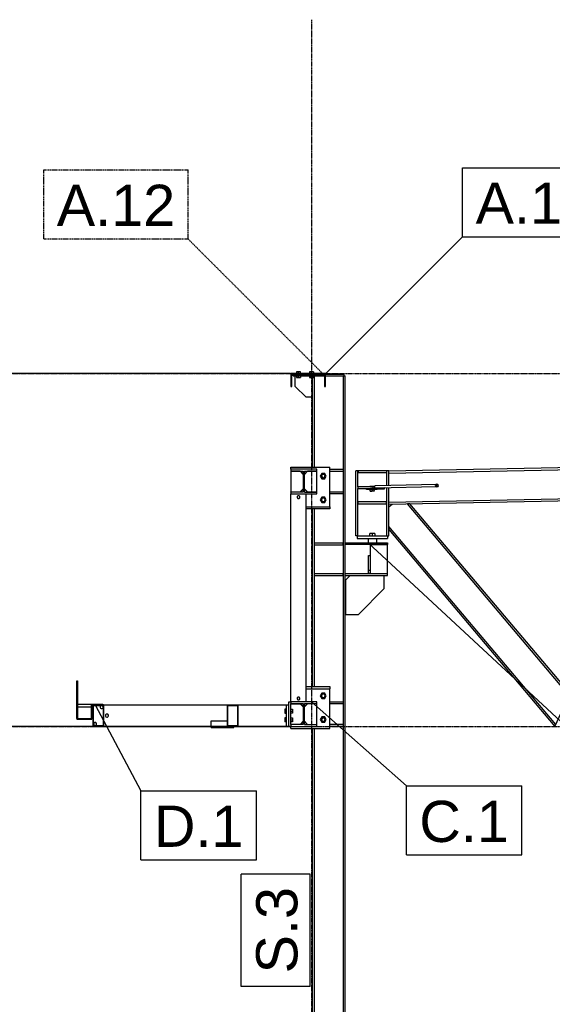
# Model space of a CAD drawing. Header units: millimetres. Extents: x 0 to 42000, y 0 to 29700.
# Tile 4 of 29: x 3852 to 6320, y 9628 to 14192. Entities that reach past the tile are written whole.
import ezdxf

# ---------------------------------------------------------------- set-up
doc = ezdxf.new("R2010")
doc.units = ezdxf.units.MM
doc.linetypes.add('DXK_LINE_DOT2', pattern=[3.9198, 1.9599, -1.9599])
doc.linetypes.add('DXK_LINE_DOT3', pattern=[5.9187, 2.979, -0.9799, 0.9799, -0.9799])
for name, color, linetype in [('TS_INNE_OBIEKTY', 7, 'Continuous'), ('TS_LINIE_WIDOCZNE', 7, 'Continuous'), ('TS_OPISY', 7, 'Continuous'), ('TS_OPISY_LINIE', 7, 'Continuous'), ('TS_OPISY_RAMKA', 7, 'Continuous'), ('TS_WYMIARY', 7, 'Continuous'), ('TS_WYMIARY_TEKST', 7, 'Continuous'), ('TS_WYPELNIENIE', 7, 'Continuous')]:
    doc.layers.add(name, color=color, linetype=linetype)
doc.styles.add('Arial', font='ARIAL.TTF', dxfattribs={"height": 0.2})

# ---------------------------------------------------------------- blocks, each defined once
blk = doc.blocks.new('Part-293068075-1339 - 1320')
at = {"layer": 'TS_LINIE_WIDOCZNE', "color": 1, "linetype": 'Continuous'}
for p, q in [((5208.7, 12117.9), (5208.7, 12541.5)), ((5217.7, 12117.9), (5217.7, 12541.5)), ((5351.7, 7561.5), (5351.7, 12541.5)), ((5351.7, 12541.5), (5360.7, 12541.5)), ((5360.7, 7561.5), (5360.7, 12541.5)), ((5208.7, 11100.5), (5208.7, 11923.9)), ((5217.7, 11100.5), (5217.7, 11923.9)), ((5208.7, 7561.5), (5208.7, 10906.5)), ((5217.7, 7561.5), (5217.7, 10906.5))]:
    blk.add_line(p, q, dxfattribs=at)
blk = doc.blocks.new('Part-293068075-1344 - 1320')
at = {"layer": 'TS_LINIE_WIDOCZNE', "color": 1, "linetype": 'Continuous'}
for p, q in [((14802.4, 12283.5), (5562.2, 12098.5)), ((5562.2, 12089.5), (12349.9, 12225.4)), ((5562.2, 12089.5), (5562.2, 12098.5)), ((5562.2, 11955.5), (12397.1, 12092.3)), ((5562.2, 11946.5), (12397.1, 12083.3)), ((5562.2, 11946.5), (5562.2, 11955.5))]:
    blk.add_line(p, q, dxfattribs=at)
blk = doc.blocks.new('Part-293068075-1345 - 1320')
at = {"layer": 'TS_LINIE_WIDOCZNE', "color": 1, "linetype": 'Continuous'}
for p, q in [((5562.2, 11933.4), (5578.1, 11946.8)), ((5660, 11948.5), (5648.4, 11948.2)), ((6398.5, 11059.5), (5648.4, 11948.2)), ((6402.7, 11068.5), (5660, 11948.5)), ((6336.3, 10925.5), (5562.2, 11842.6)), ((5562.2, 11842.6), (5562.2, 11828.7)), ((5562.2, 11828.7), (6332.1, 10916.5)), ((6332.1, 10916.5), (6402.7, 11068.5))]:
    blk.add_line(p, q, dxfattribs=at)
blk = doc.blocks.new('Part-293068075-1776 - 1320')
at = {"layer": 'TS_LINIE_WIDOCZNE', "color": 1, "linetype": 'Continuous'}
for p, q in [((5420.2, 11946.5), (5420.2, 11956.5)), ((5552.2, 11956.5), (5420.2, 11956.5)), ((5552.2, 11946.5), (5552.2, 11956.5)), ((5552.2, 11946.5), (5420.2, 11946.5))]:
    blk.add_line(p, q, dxfattribs=at)
blk = doc.blocks.new('Part-293068075-2299 - 1320')
at = {"layer": 'TS_LINIE_WIDOCZNE', "color": 1, "linetype": 'Continuous'}
for p, q in [((4738.6, 10916.5), (4738.6, 10941.5)), ((4738.6, 10941.5), (4813.7, 10941.5))]:
    blk.add_line(p, q, dxfattribs=at)
blk = doc.blocks.new('Part-293068075-1784 - 1320')
at = {"layer": 'TS_LINIE_WIDOCZNE', "color": 1, "linetype": 'Continuous'}
for p, q in [((5416.2, 11799.7), (5416.2, 11787.7)), ((5416.2, 11799.7), (5556.2, 11799.7)), ((5416.2, 11787.7), (5556.2, 11787.7)), ((5556.2, 11799.7), (5556.2, 11787.7))]:
    blk.add_line(p, q, dxfattribs=at)
blk = doc.blocks.new('Part-293068075-1355 - 1320')
at = {"layer": 'TS_WYPELNIENIE', "linetype": 'Continuous'}
h = blk.add_hatch(dxfattribs=at)
h.set_pattern_fill('', color=256, scale=70, style=0, pattern_type=0)
h.set_pattern_definition([(45, (5108.74, 12551.52), (-157.15, 157.15), [])])
h.paths.add_polyline_path([(5268.7, 12551.5), (5108.7, 12551.5), (5108.7, 12491.5), (5112.7, 12491.5), (5112.7, 12547.5), (5264.7, 12547.5), (5264.7, 12491.5), (5268.7, 12491.5)])
at = {"layer": 'TS_INNE_OBIEKTY', "color": 1, "linetype": 'Continuous'}
for p, q in [((5268.7, 12551.5), (5108.7, 12551.5)), ((5108.7, 12551.5), (5108.7, 12491.5)), ((5268.7, 12491.5), (5268.7, 12551.5)), ((5112.7, 12547.5), (5264.7, 12547.5)), ((5112.7, 12491.5), (5112.7, 12547.5)), ((5264.7, 12547.5), (5264.7, 12491.5)), ((5108.7, 12491.5), (5112.7, 12491.5)), ((5264.7, 12491.5), (5268.7, 12491.5))]:
    blk.add_line(p, q, dxfattribs=at)
blk = doc.blocks.new('Bolt-293068075-1788 - 1320')
at = {"layer": 'TS_INNE_OBIEKTY', "color": 1, "linetype": 'Continuous'}
for p, q in [((5498.2, 11809.7), (5474.2, 11809.7)), ((5474.2, 11799.7), (5474.2, 11809.7)), ((5486.2, 11799.7), (5486.2, 11809.7)), ((5498.2, 11809.7), (5498.2, 11799.7)), ((5474.2, 11758.7), (5474.2, 11757.7)), ((5474.2, 11757.7), (5474.2, 11758.7)), ((5474.2, 11757.7), (5476.7, 11757.7)), ((5486.2, 11758.2), (5486.2, 11758.7)), ((5498.2, 11758.7), (5498.2, 11758.2)), ((5498.2, 11758.2), (5498.2, 11758.7))]:
    blk.add_line(p, q, dxfattribs=at)
blk = doc.blocks.new('Part-293068075-1782 - 1320')
at = {"layer": 'TS_LINIE_WIDOCZNE', "color": 1, "linetype": 'Continuous'}
for p, q in [((5218.7, 11757.7), (5218.7, 11767.7)), ((5218.7, 11767.7), (5350.7, 11767.7)), ((5218.7, 11757.7), (5350.7, 11757.7)), ((5350.7, 11757.7), (5350.7, 11767.7))]:
    blk.add_line(p, q, dxfattribs=at)
blk = doc.blocks.new('Part-293068075-1764 - 1320')
at = {"layer": 'TS_LINIE_WIDOCZNE', "color": 1, "linetype": 'Continuous'}
for p, q in [((5360.7, 11758.7), (5360.7, 11767.7)), ((5360.7, 11767.7), (5556.7, 11767.7)), ((5556.7, 11758.7), (5360.7, 11758.7)), ((5556.7, 11767.7), (5556.7, 11758.7)), ((5556.7, 11758.2), (5556.7, 11758.7)), ((5360.7, 11615.7), (5360.7, 11624.7)), ((5360.7, 11624.7), (5556.7, 11624.7)), ((5360.7, 11615.7), (5556.7, 11615.7)), ((5556.7, 11615.7), (5556.7, 11624.7))]:
    blk.add_line(p, q, dxfattribs=at)
blk = doc.blocks.new('Part-293068075-1768 - 1320')
at = {"layer": 'TS_LINIE_WIDOCZNE', "color": 1, "linetype": 'Continuous'}
for p, q in [((5496.6, 12026.2), (5419.2, 12026.2)), ((5419.2, 12026.2), (5419.2, 12018.2)), ((5419.2, 12018.2), (5477.4, 12018.2)), ((5489.2, 12020.2), (5489.2, 12026.2)), ((5509.2, 12020.6), (5509.2, 12020.7))]:
    blk.add_line(p, q, dxfattribs=at)
blk = doc.blocks.new('Part-293068075-1553 - 1320')
at = {"layer": 'TS_LINIE_WIDOCZNE', "color": 1, "linetype": 'Continuous'}
for p, q in [((5108.7, 11021.5), (5151.2, 11021.5)), ((5151.2, 11021.5), (5166.2, 11006.5)), ((5151.2, 10925.5), (5108.7, 10925.5)), ((5166.2, 10940.5), (5151.2, 10925.5))]:
    blk.add_line(p, q, dxfattribs=at)
blk = doc.blocks.new('Part-293068075-1555 - 1320')
at = {"layer": 'TS_LINIE_WIDOCZNE', "color": 1, "linetype": 'Continuous'}
for p, q in [((5088.7, 10916.5), (5088.7, 11016.5)), ((5088.7, 11016.5), (5098.7, 11016.5)), ((5098.7, 10916.5), (5098.7, 11016.5)), ((5088.7, 10916.5), (5098.7, 10916.5))]:
    blk.add_line(p, q, dxfattribs=at)
blk = doc.blocks.new('Bolt-293068075-2287 - 1320')
at = {"layer": 'TS_INNE_OBIEKTY', "color": 1, "linetype": 'Continuous'}
for start, end in [(18, 198), (18, 198), (198, 18), (198, 18)]:
    blk.add_arc((4201.4, 10927.5), 7, start, end, dxfattribs=at)
blk = doc.blocks.new('GridLine-293068075-2303 - 1320')
at = {"layer": 'TS_INNE_OBIEKTY', "color": 4, "linetype": 'DXK_LINE_DOT3'}
blk.add_line((5205.2, 6281.5), (5205.2, 14191.5), dxfattribs=at)
blk = doc.blocks.new('Part-293068075-1471 - 1320')
at = {"layer": 'TS_WYPELNIENIE', "linetype": 'Continuous'}
h = blk.add_hatch(dxfattribs=at)
h.set_pattern_fill('', color=256, scale=70, style=0, pattern_type=0)
h.set_pattern_definition([(45, (5108.73, 11030.52), (-157.15, 157.15), [])])
h.paths.add_polyline_path([(5228.7, 11030.5), (5108.7, 11030.5), (5108.7, 11022.5), (5166.2, 11022.5), (5166.2, 10924.5), (5108.7, 10924.5), (5108.7, 10916.5), (5228.7, 10916.5), (5228.7, 10924.5), (5171.2, 10924.5), (5171.2, 11022.5), (5228.7, 11022.5)])
at = {"layer": 'TS_INNE_OBIEKTY', "color": 1, "linetype": 'Continuous'}
for p, q in [((5228.7, 11030.5), (5108.7, 11030.5)), ((5108.7, 11030.5), (5108.7, 11022.5)), ((5108.7, 11022.5), (5166.2, 11022.5)), ((5166.2, 11022.5), (5166.2, 10924.5)), ((5171.2, 10924.5), (5171.2, 11022.5)), ((5171.2, 11022.5), (5228.7, 11022.5)), ((5228.7, 11022.5), (5228.7, 11030.5)), ((5166.2, 10924.5), (5108.7, 10924.5)), ((5108.7, 10924.5), (5108.7, 10916.5)), ((5108.7, 10916.5), (5228.7, 10916.5)), ((5171.2, 10924.5), (5228.7, 10924.5)), ((5228.7, 10916.5), (5228.7, 10924.5))]:
    blk.add_line(p, q, dxfattribs=at)
blk = doc.blocks.new('Part-293068075-1472 - 1320')
at = {"layer": 'TS_WYPELNIENIE', "linetype": 'Continuous'}
h = blk.add_hatch(dxfattribs=at)
h.set_pattern_fill('', color=256, scale=70, style=0, pattern_type=0)
h.set_pattern_definition([(45, (5108.73, 12107.86), (-157.15, 157.15), [])])
h.paths.add_polyline_path([(5228.7, 12107.9), (5108.7, 12107.9), (5108.7, 12099.9), (5166.2, 12099.9), (5166.2, 12001.9), (5108.7, 12001.9), (5108.7, 11993.9), (5228.7, 11993.9), (5228.7, 12001.9), (5171.2, 12001.9), (5171.2, 12099.9), (5228.7, 12099.9)])
at = {"layer": 'TS_INNE_OBIEKTY', "color": 1, "linetype": 'Continuous'}
for p, q in [((5228.7, 12107.9), (5108.7, 12107.9)), ((5108.7, 12107.9), (5108.7, 12099.9)), ((5108.7, 12099.9), (5166.2, 12099.9)), ((5166.2, 12099.9), (5166.2, 12001.9)), ((5171.2, 12001.9), (5171.2, 12099.9)), ((5171.2, 12099.9), (5228.7, 12099.9)), ((5228.7, 12099.9), (5228.7, 12107.9)), ((5166.2, 12001.9), (5108.7, 12001.9)), ((5108.7, 12001.9), (5108.7, 11993.9)), ((5171.2, 12001.9), (5228.7, 12001.9)), ((5228.7, 11993.9), (5228.7, 12001.9)), ((5108.7, 11993.9), (5228.7, 11993.9))]:
    blk.add_line(p, q, dxfattribs=at)
blk = doc.blocks.new('Bolt-293068075-1829 - 1320')
at = {"layer": 'TS_INNE_OBIEKTY', "color": 1, "linetype": 'Continuous'}
for centre, start, end in [((5156.7, 10935.5), 264.998, 5.002), ((5156.7, 10935.5), 264.998, 5.002), ((5180.7, 10935.5), 174.998, 275.002), ((5180.7, 10935.5), 174.998, 275.002)]:
    blk.add_arc(centre, 5, start, end, dxfattribs=at)
blk = doc.blocks.new('Part-293068075-1493 - 1320')
at = {"layer": 'TS_WYPELNIENIE', "linetype": 'Continuous'}
h = blk.add_hatch(dxfattribs=at)
h.set_pattern_fill('', color=256, scale=70, style=0, pattern_type=0)
h.set_pattern_definition([(45, (4191.38, 11016.52), (-157.15, 157.15), [])])
h.paths.add_polyline_path([(4241.4, 11016.5), (4191.4, 11016.5), (4191.4, 10916.5), (4241.4, 10916.5)])
h.paths.add_polyline_path([(4194.4, 10919.5), (4194.4, 11013.5), (4238.4, 11013.5), (4238.4, 10919.5)])
at = {"layer": 'TS_INNE_OBIEKTY', "color": 1, "linetype": 'Continuous'}
for p, q in [((4191.4, 11016.5), (4241.4, 11016.5)), ((4191.4, 11016.5), (4191.4, 10916.5)), ((4194.4, 10919.5), (4194.4, 11013.5)), ((4194.4, 11013.5), (4238.4, 11013.5)), ((4238.4, 11013.5), (4238.4, 10919.5)), ((4241.4, 10916.5), (4241.4, 11016.5)), ((4191.4, 10916.5), (4241.4, 10916.5)), ((4238.4, 10919.5), (4194.4, 10919.5))]:
    blk.add_line(p, q, dxfattribs=at)
blk = doc.blocks.new('Part-293068075-1497 - 1320')
at = {"layer": 'TS_LINIE_WIDOCZNE', "color": 1, "linetype": 'Continuous'}
for p, q in [((4241.4, 11016.5), (4813.7, 11016.5)), ((4863.7, 11016.5), (5088.7, 11016.5)), ((4241.4, 10916.5), (4738.6, 10916.5)), ((4863.7, 10916.5), (5088.7, 10916.5))]:
    blk.add_line(p, q, dxfattribs=at)
blk = doc.blocks.new('Bolt-293068075-1837 - 1320')
at = {"layer": 'TS_INNE_OBIEKTY', "color": 1, "linetype": 'Continuous'}
for centre, start, end in [((5156.7, 12088.9), 354.998, 95.002), ((5156.7, 12088.9), 354.998, 95.002), ((5180.7, 12088.9), 84.998, 185.002), ((5180.7, 12088.9), 84.998, 185.002)]:
    blk.add_arc(centre, 5, start, end, dxfattribs=at)
blk = doc.blocks.new('Part-293068075-1499 - 1320')
at = {"layer": 'TS_LINIE_WIDOCZNE', "color": 1, "linetype": 'Continuous'}
for p, q in [((5108.7, 11030.5), (5108.7, 11993.9)), ((5178.7, 11030.5), (5178.7, 11993.9))]:
    blk.add_line(p, q, dxfattribs=at)
blk = doc.blocks.new('Bolt-293068075-1830 - 1320')
at = {"layer": 'TS_INNE_OBIEKTY', "color": 1, "linetype": 'Continuous'}
for p, q in [((5251.8, 11070), (5244.9, 11058)), ((5244.9, 11058), (5251.8, 11046)), ((5265.7, 11070), (5251.8, 11070)), ((5251.8, 11046), (5265.7, 11046)), ((5272.6, 11058), (5265.7, 11070)), ((5265.7, 11046), (5272.6, 11058)), ((5251.8, 10960), (5244.9, 10948)), ((5265.7, 10960), (5251.8, 10960)), ((5272.6, 10948), (5265.7, 10960)), ((5244.9, 10948), (5251.8, 10936)), ((5251.8, 10936), (5265.7, 10936)), ((5265.7, 10936), (5272.6, 10948))]:
    blk.add_line(p, q, dxfattribs=at)
for centre, radius, start, end in [((5258.7, 11058), 9, 108, 288), ((5258.7, 11058), 8, 0, 180), ((5258.7, 11058), 8, 180, 0), ((5258.7, 11058), 9, 288, 108), ((5258.7, 10948), 9, 108, 288), ((5258.7, 10948), 8, 0, 180), ((5258.7, 10948), 9, 288, 108), ((5258.7, 10948), 8, 180, 0)]:
    blk.add_arc(centre, radius, start, end, dxfattribs=at)
blk = doc.blocks.new('Bolt-293068075-1518 - 1320')
at = {"layer": 'TS_INNE_OBIEKTY', "color": 1, "linetype": 'Continuous'}
for start, end in [(18, 198), (198, 18)]:
    blk.add_arc((4256.4, 10966.5), 7, start, end, dxfattribs=at)
blk = doc.blocks.new('Bolt-293068075-1605 - 1320')
at = {"layer": 'TS_INNE_OBIEKTY', "color": 1, "linetype": 'Continuous'}
for p, q in [((5152.7, 12559.4), (5134.7, 12559.4)), ((5134.7, 12559.4), (5134.7, 12551.5)), ((5143.7, 12551.5), (5143.7, 12559.4)), ((5152.7, 12551.5), (5152.7, 12559.4)), ((5212.7, 12559.4), (5194.7, 12559.4)), ((5194.7, 12559.4), (5194.7, 12551.5)), ((5203.7, 12551.5), (5203.7, 12559.4)), ((5212.7, 12559.4), (5212.7, 12551.5)), ((5194.7, 12541.5), (5194.7, 12540.5)), ((5208.7, 12533.6), (5201.6, 12533.6)), ((5203.7, 12533.6), (5203.7, 12541.5))]:
    blk.add_line(p, q, dxfattribs=at)
blk = doc.blocks.new('Bolt-293068075-1526 - 1320')
at = {"layer": 'TS_INNE_OBIEKTY', "color": 1, "linetype": 'Continuous'}
for start, end in [(108, 288), (288, 108)]:
    blk.add_arc((5143.7, 11045.5), 7, start, end, dxfattribs=at)
blk = doc.blocks.new('Bolt-293068075-1528 - 1320')
at = {"layer": 'TS_INNE_OBIEKTY', "color": 1, "linetype": 'Continuous'}
for start, end in [(108, 288), (288, 108)]:
    blk.add_arc((5143.7, 11978.9), 7, start, end, dxfattribs=at)
blk = doc.blocks.new('Part-293068075-1609 - 1320')
at = {"layer": 'TS_LINIE_WIDOCZNE', "color": 1, "linetype": 'Continuous'}
for p, q in [((5128.7, 12491.5), (5128.7, 12541.5)), ((5208.7, 12526.5), (5193.7, 12541.5)), ((5178.7, 12441.5), (5128.7, 12491.5)), ((5208.7, 12441.5), (5178.7, 12441.5))]:
    blk.add_line(p, q, dxfattribs=at)
blk = doc.blocks.new('Part-293068075-1535 - 1320')
at = {"layer": 'TS_LINIE_WIDOCZNE', "color": 1, "linetype": 'Continuous'}
for p, q in [((5186.2, 12098.9), (5171.2, 12083.9)), ((5228.7, 12098.9), (5186.2, 12098.9)), ((5228.7, 12002.9), (5228.7, 12098.9)), ((5171.2, 12017.9), (5186.2, 12002.9)), ((5186.2, 12002.9), (5228.7, 12002.9))]:
    blk.add_line(p, q, dxfattribs=at)
blk = doc.blocks.new('Part-293068075-1536 - 1320')
at = {"layer": 'TS_LINIE_WIDOCZNE', "color": 1, "linetype": 'Continuous'}
for p, q in [((5151.2, 12098.9), (5108.7, 12098.9)), ((5108.7, 12098.9), (5108.7, 12002.9)), ((5166.2, 12083.9), (5151.2, 12098.9)), ((5108.7, 12002.9), (5151.2, 12002.9)), ((5151.2, 12002.9), (5166.2, 12017.9))]:
    blk.add_line(p, q, dxfattribs=at)
blk = doc.blocks.new('Part-293068075-1552 - 1320')
at = {"layer": 'TS_LINIE_WIDOCZNE', "color": 1, "linetype": 'Continuous'}
for p, q in [((5098.7, 10916.5), (5098.7, 11030.5)), ((5098.7, 11030.5), (5108.7, 11030.5)), ((5108.7, 10924.5), (5108.7, 11022.5)), ((5098.7, 10916.5), (5108.7, 10916.5))]:
    blk.add_line(p, q, dxfattribs=at)
blk = doc.blocks.new('Part-293068075-1554 - 1320')
at = {"layer": 'TS_LINIE_WIDOCZNE', "color": 1, "linetype": 'Continuous'}
for p, q in [((5186.2, 11021.5), (5171.2, 11006.5)), ((5228.7, 11021.5), (5186.2, 11021.5)), ((5228.7, 10925.5), (5228.7, 11021.5)), ((5171.2, 10940.5), (5186.2, 10925.5)), ((5186.2, 10925.5), (5228.7, 10925.5))]:
    blk.add_line(p, q, dxfattribs=at)
blk = doc.blocks.new('Bolt-293068075-1558 - 1320')
at = {"layer": 'TS_INNE_OBIEKTY', "color": 1, "linetype": 'Continuous'}
for p, q in [((5081.2, 10995.5), (5081.2, 10977.5)), ((5088.7, 10995.5), (5081.2, 10995.5)), ((5081.2, 10986.5), (5088.7, 10986.5)), ((5081.2, 10977.5), (5088.7, 10977.5)), ((5081.2, 10955.5), (5081.2, 10937.5)), ((5088.7, 10955.5), (5081.2, 10955.5)), ((5108.7, 10995.5), (5116.2, 10995.5)), ((5108.7, 10986.5), (5116.2, 10986.5)), ((5116.2, 10977.5), (5108.7, 10977.5)), ((5108.7, 10955.5), (5116.2, 10955.5)), ((5116.2, 10995.5), (5116.2, 10977.5)), ((5116.2, 10955.5), (5116.2, 10937.5)), ((5081.2, 10946.5), (5088.7, 10946.5)), ((5088.7, 10937.5), (5081.2, 10937.5)), ((5108.7, 10946.5), (5116.2, 10946.5)), ((5116.2, 10937.5), (5108.7, 10937.5))]:
    blk.add_line(p, q, dxfattribs=at)
blk = doc.blocks.new('Part-293068075-1560 - 1320')
at = {"layer": 'TS_WYPELNIENIE', "linetype": 'Continuous'}
h = blk.add_hatch(dxfattribs=at)
h.set_pattern_fill('', color=256, scale=70, style=0, pattern_type=0)
h.set_pattern_definition([(45, (4813.72, 11016.52), (-157.15, 157.15), [])])
h.paths.add_polyline_path([(4863.7, 11016.5), (4813.7, 11016.5), (4813.7, 10916.5), (4863.7, 10916.5)])
h.paths.add_polyline_path([(4816.7, 10919.5), (4816.7, 11013.5), (4860.7, 11013.5), (4860.7, 10919.5)])
at = {"layer": 'TS_INNE_OBIEKTY', "color": 1, "linetype": 'Continuous'}
for p, q in [((4813.7, 11016.5), (4863.7, 11016.5)), ((4813.7, 11016.5), (4813.7, 10916.5)), ((4816.7, 10919.5), (4816.7, 11013.5)), ((4816.7, 11013.5), (4860.7, 11013.5)), ((4860.7, 11013.5), (4860.7, 10919.5)), ((4863.7, 10916.5), (4863.7, 11016.5)), ((4813.7, 10916.5), (4863.7, 10916.5)), ((4860.7, 10919.5), (4816.7, 10919.5))]:
    blk.add_line(p, q, dxfattribs=at)
blk = doc.blocks.new('Part-293068075-1604 - 1320')
at = {"layer": 'TS_LINIE_WIDOCZNE', "color": 1, "linetype": 'Continuous'}
for p, q in [((5118.7, 12541.5), (5118.7, 12547.5)), ((5118.7, 12541.5), (5264.7, 12541.5)), ((5214.7, 12541.5), (5214.7, 12547.5)), ((5264.7, 12541.5), (5264.7, 12547.5)), ((5355.7, 12547.5), (5268.7, 12547.5)), ((5268.7, 12541.5), (5355.7, 12541.5)), ((5355.7, 12541.5), (5355.7, 12547.5))]:
    blk.add_line(p, q, dxfattribs=at)
blk = doc.blocks.new('Bolt-293068075-1606 - 1320')
at = {"layer": 'TS_INNE_OBIEKTY', "color": 1, "linetype": 'Continuous'}
for p, q in [((5152.7, 12559.4), (5134.7, 12559.4)), ((5134.7, 12559.4), (5134.7, 12551.5)), ((5143.7, 12551.5), (5143.7, 12559.4)), ((5152.7, 12551.5), (5152.7, 12559.4)), ((5212.7, 12559.4), (5194.7, 12559.4)), ((5194.7, 12559.4), (5194.7, 12551.5)), ((5203.7, 12551.5), (5203.7, 12559.4)), ((5212.7, 12559.4), (5212.7, 12551.5)), ((5134.7, 12541.5), (5134.7, 12533.6)), ((5134.7, 12533.6), (5152.7, 12533.6)), ((5143.7, 12533.6), (5143.7, 12541.5)), ((5152.7, 12541.5), (5152.7, 12533.6)), ((5194.7, 12541.5), (5194.7, 12533.6)), ((5194.7, 12533.6), (5212.7, 12533.6)), ((5203.7, 12533.6), (5203.7, 12541.5)), ((5212.7, 12541.5), (5212.7, 12533.6))]:
    blk.add_line(p, q, dxfattribs=at)
blk = doc.blocks.new('Part-293068075-1812 - 1320')
at = {"layer": 'TS_LINIE_WIDOCZNE', "color": 1, "linetype": 'Continuous'}
for p, q in [((5288.7, 12107.9), (5350.7, 12107.9)), ((5350.7, 12097.9), (5288.7, 12097.9)), ((5350.7, 12107.9), (5350.7, 12097.9))]:
    blk.add_line(p, q, dxfattribs=at)
blk = doc.blocks.new('Bolt-293068075-1828 - 1320')
at = {"layer": 'TS_INNE_OBIEKTY', "color": 1, "linetype": 'Continuous'}
for centre, start, end in [((5156.7, 11011.5), 354.998, 95.002), ((5156.7, 11011.5), 354.998, 95.002), ((5180.7, 11011.5), 84.998, 185.002), ((5180.7, 11011.5), 84.998, 185.002)]:
    blk.add_arc(centre, 5, start, end, dxfattribs=at)
blk = doc.blocks.new('Part-293068075-1836 - 1320')
at = {"layer": 'TS_LINIE_WIDOCZNE', "color": 1, "linetype": 'Continuous'}
for p, q in [((5108.7, 12107.9), (5108.7, 12117.9)), ((5108.7, 12117.9), (5288.7, 12117.9)), ((5108.7, 12098.9), (5108.7, 12099.9)), ((5288.7, 11933.9), (5288.7, 12117.9)), ((5108.7, 12001.9), (5108.7, 12002.9)), ((5178.7, 11933.9), (5288.7, 11933.9))]:
    blk.add_line(p, q, dxfattribs=at)
blk = doc.blocks.new('Part-293068075-1824 - 1320')
at = {"layer": 'TS_LINIE_WIDOCZNE', "color": 1, "linetype": 'Continuous'}
for p, q in [((5178.7, 11100.5), (5288.7, 11100.5)), ((5288.7, 11100.5), (5288.7, 11090.5))]:
    blk.add_line(p, q, dxfattribs=at)
blk = doc.blocks.new('Bolt-293068075-1838 - 1320')
at = {"layer": 'TS_INNE_OBIEKTY', "color": 1, "linetype": 'Continuous'}
for centre, start, end in [((5156.7, 12012.9), 264.998, 5.002), ((5156.7, 12012.9), 264.998, 5.002), ((5180.7, 12012.9), 174.998, 275.002), ((5180.7, 12012.9), 174.998, 275.002)]:
    blk.add_arc(centre, 5, start, end, dxfattribs=at)
blk = doc.blocks.new('GridLine-293068075-2311 - 1320')
at = {"layer": 'TS_INNE_OBIEKTY', "color": 4, "linetype": 'DXK_LINE_DOT3'}
blk.add_line((2766.4, 10916.5), (28590.7, 10916.5), dxfattribs=at)
blk = doc.blocks.new('Part-293068075-1818 - 1320')
at = {"layer": 'TS_LINIE_WIDOCZNE', "color": 1, "linetype": 'Continuous'}
for p, q in [((5288.7, 11030.5), (5350.7, 11030.5)), ((5350.7, 11020.5), (5288.7, 11020.5)), ((5350.7, 11030.5), (5350.7, 11020.5))]:
    blk.add_line(p, q, dxfattribs=at)
blk = doc.blocks.new('Part-293068075-1763 - 1320')
at = {"layer": 'TS_LINIE_WIDOCZNE', "color": 1, "linetype": 'Continuous'}
for p, q in [((5410.2, 11799.7), (5410.2, 12101.4)), ((5419.2, 12101.4), (5410.2, 12101.4)), ((5419.2, 12101.4), (5420.2, 12101.4)), ((5419.2, 12026.2), (5419.2, 12101.4)), ((5562.2, 12101.4), (5552.2, 12101.4)), ((5553.2, 12033.7), (5553.2, 12101.4)), ((5562.2, 12033.9), (5562.2, 12101.4)), ((5419.2, 11799.7), (5419.2, 12018.2)), ((5553.2, 11799.7), (5553.2, 12021.7)), ((5562.2, 11799.7), (5562.2, 12021.9)), ((5416.2, 11799.7), (5410.2, 11799.7)), ((5556.2, 11799.7), (5562.2, 11799.7))]:
    blk.add_line(p, q, dxfattribs=at)
blk = doc.blocks.new('Part-293068075-1765 - 1320')
at = {"layer": 'TS_LINIE_WIDOCZNE', "color": 1, "linetype": 'Continuous'}
for p, q in [((5556.7, 11758.2), (5476.7, 11758.2)), ((5476.7, 11758.2), (5476.7, 11624.7)), ((5556.7, 11624.7), (5556.7, 11758.2)), ((5476.7, 11624.7), (5556.7, 11624.7))]:
    blk.add_line(p, q, dxfattribs=at)
blk = doc.blocks.new('Part-293068075-1767 - 1320')
at = {"layer": 'TS_LINIE_WIDOCZNE', "color": 1, "linetype": 'Continuous'}
for p, q in [((5381.2, 11614.7), (5361.2, 11594.7)), ((5361.2, 11594.7), (5361.2, 11434.7)), ((5541.2, 11614.7), (5381.2, 11614.7)), ((5541.2, 11554.7), (5541.2, 11614.7)), ((5421.2, 11434.7), (5541.2, 11554.7)), ((5361.2, 11434.7), (5421.2, 11434.7))]:
    blk.add_line(p, q, dxfattribs=at)
blk = doc.blocks.new('Part-293068075-1773 - 1320')
at = {"layer": 'TS_LINIE_WIDOCZNE', "color": 1, "linetype": 'Continuous'}
for p, q in [((5552.2, 12101.4), (5420.2, 12101.4)), ((5420.2, 12101.4), (5420.2, 12091.4)), ((5552.2, 12101.4), (5552.2, 12091.4)), ((5552.2, 12091.4), (5420.2, 12091.4))]:
    blk.add_line(p, q, dxfattribs=at)
blk = doc.blocks.new('Part-293068075-1781 - 1320')
at = {"layer": 'TS_LINIE_WIDOCZNE', "color": 1, "linetype": 'Continuous'}
for p, q in [((5218.7, 11615.7), (5218.7, 11625.7)), ((5218.7, 11625.7), (5350.7, 11625.7)), ((5218.7, 11615.7), (5350.7, 11615.7)), ((5350.7, 11615.7), (5350.7, 11625.7))]:
    blk.add_line(p, q, dxfattribs=at)
blk = doc.blocks.new('Part-293068075-1787 - 1320')
at = {"layer": 'TS_LINIE_WIDOCZNE', "color": 1, "linetype": 'Continuous'}
for p, q in [((5466.2, 11787.7), (5466.2, 11767.7)), ((5506.2, 11767.7), (5506.2, 11787.7)), ((5466.2, 11767.7), (5506.2, 11767.7))]:
    blk.add_line(p, q, dxfattribs=at)
blk = doc.blocks.new('Part-293068075-1791 - 1320')
at = {"layer": 'TS_LINIE_WIDOCZNE', "color": 1, "linetype": 'Continuous'}
for p, q in [((5468.7, 11625.7), (5468.7, 11708.7)), ((5468.7, 11708.7), (5476.7, 11708.7)), ((5468.7, 11640.7), (5476.7, 11640.7)), ((5476.7, 11625.7), (5468.7, 11625.7))]:
    blk.add_line(p, q, dxfattribs=at)
blk = doc.blocks.new('Part-293068075-1815 - 1320')
at = {"layer": 'TS_LINIE_WIDOCZNE', "color": 1, "linetype": 'Continuous'}
for p, q in [((5288.7, 12003.9), (5350.7, 12003.9)), ((5350.7, 12003.9), (5350.7, 11993.9)), ((5350.7, 11993.9), (5288.7, 11993.9))]:
    blk.add_line(p, q, dxfattribs=at)
blk = doc.blocks.new('Part-293068075-1821 - 1320')
at = {"layer": 'TS_LINIE_WIDOCZNE', "color": 1, "linetype": 'Continuous'}
for p, q in [((5288.7, 10926.5), (5350.7, 10926.5)), ((5350.7, 10916.5), (5288.7, 10916.5)), ((5350.7, 10926.5), (5350.7, 10916.5))]:
    blk.add_line(p, q, dxfattribs=at)
blk = doc.blocks.new('Part-293068075-1827 - 1320')
at = {"layer": 'TS_LINIE_WIDOCZNE', "color": 1, "linetype": 'Continuous'}
for p, q in [((5178.7, 11090.5), (5288.7, 11090.5)), ((5288.7, 10906.5), (5288.7, 11090.5)), ((5108.7, 10906.5), (5108.7, 10916.5)), ((5108.7, 10906.5), (5288.7, 10906.5))]:
    blk.add_line(p, q, dxfattribs=at)
blk = doc.blocks.new('Part-293068075-1833 - 1320')
at = {"layer": 'TS_LINIE_WIDOCZNE', "color": 1, "linetype": 'Continuous'}
for p, q in [((5288.7, 11923.9), (5178.7, 11923.9)), ((5288.7, 11933.9), (5288.7, 11923.9))]:
    blk.add_line(p, q, dxfattribs=at)
blk = doc.blocks.new('Bolt-293068075-2286 - 1320')
at = {"layer": 'TS_INNE_OBIEKTY', "color": 1, "linetype": 'Continuous'}
for start, end in [(18, 198), (18, 198), (198, 18), (198, 18)]:
    blk.add_arc((4231.4, 11005.5), 7, start, end, dxfattribs=at)
blk = doc.blocks.new('Bolt-293068075-1839 - 1320')
at = {"layer": 'TS_INNE_OBIEKTY', "color": 1, "linetype": 'Continuous'}
for p, q in [((5251.8, 12088.4), (5244.9, 12076.4)), ((5244.9, 12076.4), (5251.8, 12064.4)), ((5265.7, 12088.4), (5251.8, 12088.4)), ((5251.8, 12064.4), (5265.7, 12064.4)), ((5272.6, 12076.4), (5265.7, 12088.4)), ((5265.7, 12064.4), (5272.6, 12076.4)), ((5251.8, 11978.4), (5244.9, 11966.4)), ((5244.9, 11966.4), (5251.8, 11954.4)), ((5265.7, 11978.4), (5251.8, 11978.4)), ((5272.6, 11966.4), (5265.7, 11978.4)), ((5265.7, 11954.4), (5272.6, 11966.4)), ((5251.8, 11954.4), (5265.7, 11954.4))]:
    blk.add_line(p, q, dxfattribs=at)
for centre, radius, start, end in [((5258.7, 12076.4), 9, 108, 288), ((5258.7, 12076.4), 8, 0, 180), ((5258.7, 12076.4), 8, 180, 0), ((5258.7, 12076.4), 9, 288, 108), ((5258.7, 11966.4), 9, 108, 288), ((5258.7, 11966.4), 8, 0, 180), ((5258.7, 11966.4), 8, 180, 0), ((5258.7, 11966.4), 9, 288, 108)]:
    blk.add_arc(centre, radius, start, end, dxfattribs=at)
blk = doc.blocks.new('Part-293068075-2298 - 1320')
at = {"layer": 'TS_WYPELNIENIE', "linetype": 'Continuous'}
h = blk.add_hatch(dxfattribs=at)
h.set_pattern_fill('', color=256, scale=70, style=0, pattern_type=0)
h.set_pattern_definition([(45, (4738.63, 10916.51), (-157.15, 157.15), [])])
h.paths.add_polyline_path([(4843.6, 10916.5), (4738.6, 10916.5), (4738.6, 10910.5), (4843.6, 10910.5)])
at = {"layer": 'TS_INNE_OBIEKTY', "color": 1, "linetype": 'Continuous'}
for p, q in [((4738.6, 10910.5), (4738.6, 10916.5)), ((4738.6, 10916.5), (4843.6, 10916.5)), ((4738.6, 10910.5), (4843.6, 10910.5)), ((4843.6, 10910.5), (4843.6, 10916.5))]:
    blk.add_line(p, q, dxfattribs=at)
at = {"layer": 'TS_LINIE_WIDOCZNE', "color": 1, "linetype": 'Continuous'}
for p, q in [((4738.6, 10916.5), (4738.6, 10916.5)), ((4738.6, 10910.5), (4738.6, 10910.5)), ((4843.6, 10916.5), (4843.6, 10916.5)), ((4843.6, 10910.5), (4843.6, 10910.5))]:
    blk.add_line(p, q, dxfattribs=at)
blk = doc.blocks.new('Part-293068075-1990 - 1320')
at = {"layer": 'TS_WYPELNIENIE', "linetype": 'Continuous'}
h = blk.add_hatch(dxfattribs=at)
h.set_pattern_fill('', color=256, scale=70, style=0, pattern_type=0)
h.set_pattern_definition([(45, (5790.31, 12037.16), (-157.15, 157.15), [])])
h.paths.add_polyline_path([(5792.5, 12033), (5790.3, 12037.2), (5785.1, 12038.8), (5780, 12036.9), (5777.9, 12032.7), (5780.1, 12028.5), (5785.4, 12026.8), (5790.5, 12028.7)])
at = {"layer": 'TS_INNE_OBIEKTY', "color": 1, "linetype": 'Continuous'}
for p, q in [((5780, 12036.9), (5777.9, 12032.7)), ((5777.9, 12032.7), (5780.1, 12028.5)), ((5785.1, 12038.8), (5780, 12036.9)), ((5780.1, 12028.5), (5785.4, 12026.8)), ((5790.3, 12037.2), (5785.1, 12038.8)), ((5785.4, 12026.8), (5790.5, 12028.7)), ((5792.5, 12033), (5790.3, 12037.2)), ((5790.5, 12028.7), (5792.5, 12033))]:
    blk.add_line(p, q, dxfattribs=at)
at = {"layer": 'TS_LINIE_WIDOCZNE', "color": 1, "linetype": 'Continuous'}
for p, q in [((5496.5, 12026.5), (5497.8, 12030.7)), ((5498, 12022.3), (5496.5, 12026.5)), ((5497.8, 12030.7), (5501.3, 12032.6)), ((5501.5, 12020.6), (5498, 12022.3)), ((5501.3, 12032.6), (5785.1, 12038.8)), ((5785.4, 12026.8), (5501.5, 12020.6))]:
    blk.add_line(p, q, dxfattribs=at)
blk = doc.blocks.new('Part-293068075-2009 - 1320')
at = {"layer": 'TS_WYPELNIENIE', "linetype": 'Continuous'}
h = blk.add_hatch(dxfattribs=at)
h.set_pattern_fill('', color=256, scale=70, style=0, pattern_type=0)
h.set_pattern_definition([(45, (4186.88, 11019.52), (-157.15, 157.15), [])])
h.paths.add_polyline_path([(4236.4, 11019.5), (4186.9, 11019.5), (4184.4, 11018.5), (4183.4, 11016), (4183.4, 10953), (4183.2, 10952.7), (4182.9, 10952.5), (4119.9, 10952.5), (4119.5, 10952.7), (4119.4, 10953), (4119.4, 11128.1), (4116.4, 11128.1), (4116.4, 10953), (4117.4, 10950.5), (4119.9, 10949.5), (4182.9, 10949.5), (4185.4, 10950.5), (4186.4, 10953), (4186.4, 11016), (4186.5, 11016.4), (4186.9, 11016.5), (4236.4, 11016.5)])
at = {"layer": 'TS_INNE_OBIEKTY', "color": 1, "linetype": 'Continuous'}
for p, q in [((4116.4, 10953), (4116.4, 11128.1)), ((4116.4, 11128.1), (4119.4, 11128.1)), ((4119.4, 11128.1), (4119.4, 10953)), ((4184.4, 11018.5), (4183.4, 11016)), ((4183.4, 11016), (4183.4, 10953)), ((4186.9, 11019.5), (4184.4, 11018.5)), ((4186.4, 11016), (4186.5, 11016.4)), ((4186.4, 10953), (4186.4, 11016)), ((4186.5, 11016.4), (4186.9, 11016.5)), ((4186.9, 11019.5), (4236.4, 11019.5)), ((4236.4, 11016.5), (4186.9, 11016.5)), ((4236.4, 11019.5), (4236.4, 11016.5)), ((4116.4, 10953), (4117.4, 10950.5)), ((4119.5, 10952.7), (4119.4, 10953)), ((4119.9, 10952.5), (4119.5, 10952.7)), ((4119.9, 10952.5), (4182.9, 10952.5)), ((4183.2, 10952.7), (4182.9, 10952.5)), ((4183.4, 10953), (4183.2, 10952.7)), ((4185.4, 10950.5), (4186.4, 10953)), ((4117.4, 10950.5), (4119.9, 10949.5)), ((4119.9, 10949.5), (4182.9, 10949.5)), ((4182.9, 10949.5), (4185.4, 10950.5))]:
    blk.add_line(p, q, dxfattribs=at)
blk = doc.blocks.new('Part-293068075-2010 - 1320')
at = {"layer": 'TS_LINIE_WIDOCZNE', "color": 1, "linetype": 'Continuous'}
for p, q in [((4119.5, 11019.5), (4183.5, 11019.5)), ((4119.5, 11007.5), (4119.5, 11019.5)), ((4119.5, 11007.5), (4183.4, 11007.5)), ((4183.5, 11019.5), (4183.5, 11016.3))]:
    blk.add_line(p, q, dxfattribs=at)
blk = doc.blocks.new('Part-293068075-2260 - 1320')
at = {"layer": 'TS_LINIE_WIDOCZNE', "color": 1, "linetype": 'Continuous'}
for p, q in [((5459.5, 12013.6), (5459.4, 12018.2)), ((5508.1, 12014.6), (5459.5, 12013.6)), ((5477.4, 12019.9), (5507.9, 12020.6)), ((5507.9, 12020.6), (5540.8, 12021.4)), ((5507.9, 12020.6), (5508.1, 12014.6)), ((5540.9, 12015.4), (5508.1, 12014.6)), ((5540.8, 12021.4), (5511.7, 12020.8)), ((5540.8, 12021.4), (5540.9, 12015.4))]:
    blk.add_line(p, q, dxfattribs=at)
blk = doc.blocks.new('Bolt-293068075-2261 - 1320')
at = {"layer": 'TS_INNE_OBIEKTY', "color": 1, "linetype": 'Continuous'}
for p, q in [((5483.6, 12027.6), (5474.9, 12027.5)), ((5474.9, 12027.5), (5475.5, 12027.5)), ((5474.9, 12026.2), (5474.9, 12027.5)), ((5475.1, 12013.9), (5475.3, 12006.5)), ((5475.3, 12006.5), (5483.9, 12006.6)), ((5475.3, 12006.5), (5475.9, 12006.5)), ((5475.5, 12027.5), (5484.8, 12027.7)), ((5475.5, 12027.5), (5475.6, 12026.2)), ((5475.9, 12006.5), (5475.8, 12013.9)), ((5485.2, 12006.7), (5475.9, 12006.5)), ((5492.9, 12027.8), (5483.6, 12027.6)), ((5493.2, 12006.8), (5483.9, 12006.6)), ((5484.8, 12027.7), (5493.5, 12027.8)), ((5484.9, 12026.2), (5484.8, 12027.7)), ((5485.1, 12014.1), (5485.2, 12006.7)), ((5493.9, 12006.8), (5485.2, 12006.7)), ((5493.5, 12027.8), (5492.9, 12027.8)), ((5493.9, 12006.8), (5493.2, 12006.8)), ((5493.5, 12026.2), (5493.5, 12027.8)), ((5493.7, 12014.3), (5493.9, 12006.8))]:
    blk.add_line(p, q, dxfattribs=at)
blk = doc.blocks.new('GridLine-293068075-2312 - 1320')
at = {"layer": 'TS_INNE_OBIEKTY', "color": 4, "linetype": 'DXK_LINE_DOT3'}
blk.add_line((2766.4, 12551.5), (28590.7, 12551.5), dxfattribs=at)
blk = doc.blocks.new('StraightDimension-293068075-2320 - 1320')
at = {"layer": 'TS_WYMIARY', "color": 174, "linetype": 'Continuous'}
for p, q in [((3630.9, 12491.5), (3510.9, 12611.5)), ((5105.2, 12551.5), (3400.9, 12551.5)), ((3570.9, 10916.5), (3570.9, 12551.5)), ((3510.9, 10976.5), (3630.9, 10856.5)), ((5105.2, 10916.5), (3400.9, 10916.5))]:
    blk.add_line(p, q, dxfattribs=at)
at = {"color": 0}
blk.add_wipeout([(3540.8, 12070.5), (3260.8, 12070.5), (3260.9, 11397.5), (3540.9, 11397.5)], dxfattribs=at).dxf.layer = 'TS_WYMIARY'
at = {"layer": 'TS_WYMIARY_TEKST', "color": 96, "style": 'Arial'}
blk.add_text('1635', height=191.02, rotation=90.0002, dxfattribs=at).set_placement((3500.9, 11437.5))
blk = doc.blocks.new('StraightDimension-293068075-2321 - 1320')
at = {"layer": 'TS_WYMIARY', "color": 174, "linetype": 'Continuous'}
for p, q in [((3630.9, 10856.5), (3510.9, 10976.5)), ((5105.2, 10916.5), (3400.9, 10916.5)), ((3570.9, 7751.5), (3570.9, 10916.5)), ((3510.9, 7811.5), (3630.9, 7691.5)), ((5105.2, 7751.5), (3400.9, 7751.5))]:
    blk.add_line(p, q, dxfattribs=at)
at = {"color": 0}
blk.add_wipeout([(3540.8, 9670.5), (3260.8, 9670.5), (3260.9, 8997.5), (3540.9, 8997.5)], dxfattribs=at).dxf.layer = 'TS_WYMIARY'
at = {"layer": 'TS_WYMIARY_TEKST', "color": 96, "style": 'Arial'}
blk.add_text('3165', height=191.02, rotation=90.0002, dxfattribs=at).set_placement((3500.9, 9037.5))
blk = doc.blocks.new('StraightDimension-293068075-2326 - 1320')
at = {"layer": 'TS_WYMIARY', "color": 174, "linetype": 'Continuous'}
blk.add_line((5105.2, 12551.5), (2854.2, 12551.5), dxfattribs=at)
blk = doc.blocks.new('Mark-293068075-2462 - 1320')
at = {"layer": 'TS_OPISY_RAMKA', "linetype": 'Continuous'}
for p, q in [((4878.7, 9711.5), (4878.7, 10231.5)), ((5198.7, 10231.5), (4878.7, 10231.5)), ((5198.7, 9711.5), (5198.7, 10231.5)), ((5198.7, 9711.5), (4878.7, 9711.5))]:
    blk.add_line(p, q, dxfattribs=at)
blk.add_wipeout([(5138.7, 10171.5), (4938.7, 10171.5), (4938.7, 9771.5), (5138.7, 9771.5)]).dxf.layer = 'TS_OPISY_LINIE'
blk.add_wipeout([(5138.7, 10171.5), (4938.7, 10171.5), (4938.7, 9771.5), (5138.7, 9771.5)]).dxf.layer = 'TS_OPISY_LINIE'
at = {"layer": 'TS_OPISY', "style": 'Arial'}
blk.add_text('S.3', height=191.02, rotation=90.0002, dxfattribs=at).set_placement((5138.7, 9771.5))
blk = doc.blocks.new('Mark-293068075-2478 - 1320')
at = {"layer": 'TS_OPISY_LINIE', "linetype": 'Continuous'}
blk.add_line((5268.2, 12549.3), (5904.6, 13185.7), dxfattribs=at)
at = {"layer": 'TS_OPISY_RAMKA', "linetype": 'Continuous'}
for p, q in [((5904.6, 13505.7), (6572.9, 13505.7)), ((5904.6, 13185.7), (5904.6, 13505.7)), ((6572.9, 13185.7), (6572.9, 13505.7)), ((5904.6, 13185.7), (6572.9, 13185.7))]:
    blk.add_line(p, q, dxfattribs=at)
blk.add_wipeout([(6512.9, 13245.7), (6512.9, 13445.7), (5964.6, 13445.7), (5964.6, 13245.7)]).dxf.layer = 'TS_OPISY_LINIE'
blk.add_wipeout([(6512.9, 13245.7), (6512.9, 13445.7), (5964.6, 13445.7), (5964.6, 13245.7)]).dxf.layer = 'TS_OPISY_LINIE'
at = {"layer": 'TS_OPISY', "style": 'Arial'}
blk.add_text('A.11', height=191.02, dxfattribs=at).set_placement((5964.6, 13245.7))
blk = doc.blocks.new('Mark-293068075-2479 - 1320')
at = {"layer": 'TS_OPISY_LINIE', "linetype": 'DXK_LINE_DOT2'}
blk.add_line((5268.2, 12539.2), (4631.9, 13175.6), dxfattribs=at)
at = {"layer": 'TS_OPISY_RAMKA', "linetype": 'DXK_LINE_DOT2'}
for p, q in [((3963.6, 13495.6), (4631.9, 13495.6)), ((3963.6, 13175.6), (3963.6, 13495.6)), ((4631.9, 13175.6), (4631.9, 13495.6)), ((3963.6, 13175.6), (4631.9, 13175.6))]:
    blk.add_line(p, q, dxfattribs=at)
blk.add_wipeout([(4571.9, 13235.6), (4571.9, 13435.6), (4023.6, 13435.6), (4023.6, 13235.6)]).dxf.layer = 'TS_OPISY_LINIE'
blk.add_wipeout([(4571.9, 13235.6), (4571.9, 13435.6), (4023.6, 13435.6), (4023.6, 13235.6)]).dxf.layer = 'TS_OPISY_LINIE'
at = {"layer": 'TS_OPISY', "style": 'Arial'}
blk.add_text('A.12', height=191.02, dxfattribs=at).set_placement((4023.6, 13235.6))
blk = doc.blocks.new('Mark-293068075-2516 - 1320')
at = {"layer": 'TS_OPISY_LINIE', "linetype": 'Continuous'}
blk.add_line((5204.4, 11030), (5643.7, 10640.6), dxfattribs=at)
at = {"layer": 'TS_OPISY_RAMKA', "linetype": 'Continuous'}
for p, q in [((5643.7, 10640.6), (6178.5, 10640.6)), ((5643.7, 10320.6), (5643.7, 10640.6)), ((6178.5, 10320.6), (6178.5, 10640.6)), ((5643.7, 10320.6), (6178.5, 10320.6))]:
    blk.add_line(p, q, dxfattribs=at)
blk.add_wipeout([(6118.5, 10380.6), (6118.5, 10580.6), (5703.7, 10580.6), (5703.7, 10380.6)]).dxf.layer = 'TS_OPISY_LINIE'
blk.add_wipeout([(6118.5, 10380.6), (6118.5, 10580.6), (5703.7, 10580.6), (5703.7, 10380.6)]).dxf.layer = 'TS_OPISY_LINIE'
at = {"layer": 'TS_OPISY', "style": 'Arial'}
blk.add_text('C.1', height=191.02, dxfattribs=at).set_placement((5703.7, 10380.6))
blk = doc.blocks.new('Mark-293068075-2532 - 1320')
at = {"layer": 'TS_OPISY_LINIE', "linetype": 'Continuous'}
blk.add_line((4201.7, 11016), (4413.6, 10618.2), dxfattribs=at)
at = {"layer": 'TS_OPISY_RAMKA', "linetype": 'Continuous'}
for p, q in [((4413.6, 10618.2), (4948.5, 10618.2)), ((4413.6, 10298.2), (4413.6, 10618.2)), ((4948.5, 10298.2), (4948.5, 10618.2)), ((4413.6, 10298.2), (4948.5, 10298.2))]:
    blk.add_line(p, q, dxfattribs=at)
blk.add_wipeout([(4888.5, 10358.2), (4888.5, 10558.2), (4473.6, 10558.2), (4473.6, 10358.2)]).dxf.layer = 'TS_OPISY_LINIE'
blk.add_wipeout([(4888.5, 10358.2), (4888.5, 10558.2), (4473.6, 10558.2), (4473.6, 10358.2)]).dxf.layer = 'TS_OPISY_LINIE'
at = {"layer": 'TS_OPISY', "style": 'Arial'}
blk.add_text('D.1', height=191.02, dxfattribs=at).set_placement((4473.6, 10358.2))
blk = doc.blocks.new('Mark-293068075-2649 - 1320')
at = {"layer": 'TS_OPISY_LINIE', "linetype": 'Continuous'}
blk.add_line((5466.2, 11767.7), (6830.7, 10500.4), dxfattribs=at)
at = {"layer": 'TS_OPISY_RAMKA', "linetype": 'Continuous'}
for p, q in [((6830.7, 10500.4), (7528.4, 10500.4)), ((6830.7, 10180.4), (6830.7, 10500.4)), ((7528.4, 10180.4), (7528.4, 10500.4)), ((6830.7, 10180.4), (7528.4, 10180.4))]:
    blk.add_line(p, q, dxfattribs=at)
blk.add_wipeout([(7468.4, 10240.4), (7468.4, 10440.4), (6890.7, 10440.4), (6890.7, 10240.4)]).dxf.layer = 'TS_OPISY_LINIE'
blk.add_wipeout([(7468.4, 10240.4), (7468.4, 10440.4), (6890.7, 10440.4), (6890.7, 10240.4)]).dxf.layer = 'TS_OPISY_LINIE'
at = {"layer": 'TS_OPISY', "style": 'Arial'}
blk.add_text('BK.2', height=191.02, dxfattribs=at).set_placement((6890.7, 10240.4))

msp = doc.modelspace()

# ---------------------------------------------------------------- block references
for name in ['GridLine-293068075-2303 - 1320', 'GridLine-293068075-2312 - 1320', 'Part-293068075-1355 - 1320', 'Bolt-293068075-1605 - 1320', 'Bolt-293068075-1606 - 1320', 'Part-293068075-1604 - 1320', 'Part-293068075-1609 - 1320', 'Part-293068075-1339 - 1320', 'Part-293068075-1344 - 1320', 'Part-293068075-1836 - 1320', 'Part-293068075-1472 - 1320', 'Part-293068075-1536 - 1320', 'Bolt-293068075-1837 - 1320', 'Part-293068075-1535 - 1320', 'Part-293068075-1812 - 1320', 'Part-293068075-1763 - 1320', 'Part-293068075-1773 - 1320', 'Bolt-293068075-1839 - 1320', 'Bolt-293068075-1838 - 1320', 'Part-293068075-1815 - 1320', 'Part-293068075-1768 - 1320', 'Part-293068075-2260 - 1320', 'Bolt-293068075-2261 - 1320', 'Part-293068075-1990 - 1320', 'Part-293068075-1499 - 1320', 'Bolt-293068075-1528 - 1320', 'Part-293068075-1776 - 1320', 'Part-293068075-1833 - 1320', 'Part-293068075-1345 - 1320', 'Part-293068075-1784 - 1320', 'Part-293068075-1787 - 1320', 'Bolt-293068075-1788 - 1320', 'Part-293068075-1782 - 1320', 'Part-293068075-1764 - 1320', 'Part-293068075-1765 - 1320', 'Part-293068075-1791 - 1320', 'Part-293068075-1781 - 1320', 'Part-293068075-1767 - 1320', 'GridLine-293068075-2311 - 1320', 'Part-293068075-2009 - 1320', 'Part-293068075-1827 - 1320', 'Part-293068075-1824 - 1320', 'Bolt-293068075-1526 - 1320', 'Bolt-293068075-1830 - 1320', 'Part-293068075-2010 - 1320', 'Part-293068075-1493 - 1320', 'Bolt-293068075-2286 - 1320', 'Part-293068075-1497 - 1320', 'Part-293068075-1560 - 1320', 'Part-293068075-1555 - 1320', 'Part-293068075-1552 - 1320', 'Part-293068075-1471 - 1320', 'Part-293068075-1553 - 1320', 'Bolt-293068075-1828 - 1320', 'Part-293068075-1554 - 1320', 'Part-293068075-1818 - 1320', 'Bolt-293068075-1518 - 1320', 'Bolt-293068075-1558 - 1320', 'Bolt-293068075-2287 - 1320', 'Part-293068075-2299 - 1320', 'Part-293068075-2298 - 1320', 'Bolt-293068075-1829 - 1320', 'Part-293068075-1821 - 1320']:
    msp.add_blockref(name, (0, 0))

# ---------------------------------------------------------------- next in the draw order: block references
for name in ['Mark-293068075-2478 - 1320', 'StraightDimension-293068075-2320 - 1320', 'Mark-293068075-2516 - 1320']:
    msp.add_blockref(name, (0, 0))

# ---------------------------------------------------------------- next in the draw order: block references
for name in ['Mark-293068075-2649 - 1320', 'StraightDimension-293068075-2321 - 1320']:
    msp.add_blockref(name, (0, 0))

# ---------------------------------------------------------------- next in the draw order: block references
msp.add_blockref('StraightDimension-293068075-2326 - 1320', (0, 0))

# ---------------------------------------------------------------- next in the draw order: block references
for name in ['Mark-293068075-2479 - 1320', 'Mark-293068075-2532 - 1320', 'Mark-293068075-2462 - 1320']:
    msp.add_blockref(name, (0, 0))

doc.saveas('drawing.dxf')
